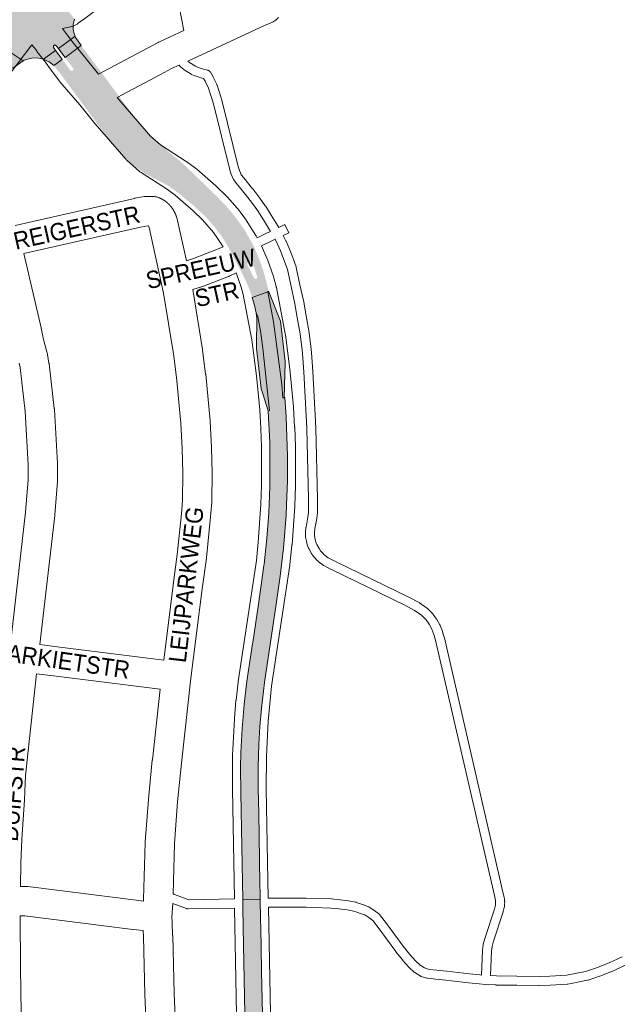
# Paper-space layout 'Layout1' of a CAD drawing. Header units: metres. Extents: x 123097 to 144122, y 392739 to 407589.
# Tile 196 of 256: x 135062 to 135327, y 394926 to 395364. Entities that reach past the tile are written whole.
import ezdxf
from ezdxf.enums import TextEntityAlignment as Align

# ---------------------------------------------------------------- set-up
doc = ezdxf.new("R2010")
doc.units = ezdxf.units.M
doc.header["$MEASUREMENT"] = 0
for name, color, linetype, lineweight in [('gs-anno-wegen algemeen tekst', 7, 'Continuous', 0), ('gs-knt-aanvullende hoofdweg', 7, 'Continuous', 0), ('gs-knt-hoofdweg', 7, 'Continuous', 0), ('gs-knt-paden', 7, 'Continuous', 0), ('gs-knt-wegen algemeen', 7, 'Continuous', 0), ('ir-ARC-asfalt-hoofdwegen-te inspecteren', 5, 'Continuous', 0)]:
    doc.layers.add(name, color=color, linetype=linetype, lineweight=lineweight)
doc.styles.add('Style-Arial', font='arial.ttf')

psp = doc.layouts.get("Layout1")

# ---------------------------------------------------------------- hatches: boundary and pattern name
at = {"layer": 'ir-ARC-asfalt-hoofdwegen-te inspecteren', "linetype": 'Continuous', "lineweight": 13}
for points in [[(135079.246, 395373.385), (135071.401, 395384.623), (135071.121, 395384.408), (135070.751, 395384.195), (135070.878, 395383.89), (135061.561, 395376.046), (135061.945, 395375.4), (135061.793, 395374.664), (135061.184, 395374.223), (135060.437, 395374.309), (135050.726, 395366.388), (135050.631, 395366.311), (135049.266, 395365.315), (135047.487, 395363.967), (135041.605, 395359.51), (135042.157, 395359.194), (135049.284, 395355.105), (135049.622, 395354.711), (135049.628, 395355.145), (135050.183, 395355.841), (135051.873, 395356.951), (135053.404, 395357.85), (135054.067, 395357.918), (135054.626, 395357.554), (135054.831, 395356.919), (135054.59, 395356.297), (135051.861, 395354.275), (135051.104, 395353.73), (135063.654, 395345.467), (135064.112, 395345.687), (135066.185, 395346.403), (135068.354, 395346.725), (135070.546, 395346.64), (135072.061, 395346.384), (135072.759, 395346.168), (135078.08, 395350.09), (135077.183, 395351.364), (135077.148, 395352.095), (135077.759, 395352.498), (135078.417, 395352.177), (135079.322, 395351.007), (135086.717, 395356.42), (135086.3, 395357.465), (135085.896, 395359.472), (135085.914, 395361.52), (135086.354, 395363.52), (135086.532, 395364.034), (135080.577, 395371.536), (135080.184, 395372.104), (135080.215, 395371.778), (135080.036, 395371.504), (135079.298, 395371.278), (135078.596, 395371.384), (135077.94, 395371.777), (135077.847, 395372.137), (135078.012, 395372.47)], [(135046.327, 395350.289), (135055.637, 395344.164), (135059.139, 395342.168), (135063.654, 395345.467), (135051.104, 395353.73)], [(135080.778, 395349.018), (135080.857, 395348.911), (135082.295, 395346.97), (135089.474, 395352.282), (135088.106, 395354.139), (135086.974, 395355.778), (135086.717, 395356.42), (135079.322, 395351.007)], [(135079.651, 395348.003), (135079.581, 395348.097), (135078.08, 395350.09), (135072.759, 395346.168), (135075.173, 395345.04), (135075.282, 395344.974), (135077.38, 395343.35), (135081.072, 395346.085)], [(135181.034, 395169.87), (135180.374, 395187.419), (135179.858, 395195.903), (135179.565, 395195.881), (135178.949, 395195.807), (135178.441, 395201.737), (135177.254, 395211.861), (135174.762, 395229.564), (135172.229, 395242.829), (135165.416, 395240.349), (135166.349, 395236.969), (135167.071, 395233.538), (135167.916, 395231.726), (135168.974, 395225.627), (135170.109, 395217.789), (135173.071, 395190.2), (135172.518, 395190.098), (135172.397, 395190.056), (135172.42, 395189.841), (135173.114, 395175.979), (135173.229, 395162.1), (135173.231, 395160.48), (135173.148, 395156.217), (135172.679, 395144.751), (135171.85, 395133.306), (135170.662, 395121.892), (135170.592, 395121.351), (135168.203, 395104.236), (135165.588, 395087.154), (135165.517, 395086.607), (135163.38, 395072.994), (135162.758, 395068.767), (135161.757, 395059.587), (135160.855, 395048.999), (135160.377, 395038.384), (135160.241, 395031.775), (135160.287, 395020.265), (135161.134, 394972.832), (135168.934, 394972.977), (135168.905, 394975.513), (135168.796, 394979.98), (135168.285, 395011.519), (135168.072, 395022.035), (135168.055, 395031.971), (135168.321, 395041.903), (135168.715, 395049.872), (135169.441, 395057.817), (135170.757, 395069.472), (135176.028, 395104.154), (135177.83, 395116.548), (135179.287, 395128.987), (135180.416, 395143.779), (135180.632, 395148.284), (135180.963, 395159.075)], [(135167.071, 395233.538), (135167.487, 395230.976), (135167.485, 395230.879), (135167.295, 395219.268), (135167.322, 395218.714), (135167.242, 395217.766), (135169.37, 395199.924), (135169.389, 395199.86), (135169.674, 395198.903), (135170.128, 395197.607), (135172.518, 395190.098), (135173.071, 395190.2), (135170.109, 395217.789), (135168.974, 395225.627), (135167.916, 395231.726)], [(135170.28, 394893.083), (135170.243, 394893.836), (135170.074, 394911.618), (135169.902, 394922.123), (135169.515, 394941.149), (135169.326, 394951.648), (135169.201, 394960.168), (135169.088, 394964.625), (135168.934, 394972.977), (135161.134, 394972.832), (135161.199, 394969.824), (135161.349, 394960.439), (135162.07, 394922.443), (135162.336, 394909.9), (135162.444, 394898.619), (135162.449, 394894.39), (135162.478, 394893.726), (135162.167, 394874.842), (135161.652, 394858.331), (135161.019, 394839.826), (135159.785, 394804.752), (135159.059, 394783.495), (135158.522, 394767.661), (135158.099, 394757.375), (135157.715, 394752.147), (135157.622, 394751.109), (135157.419, 394748.326), (135168.583, 394747.932), (135167.947, 394769.753), (135167.466, 394785.913), (135167.173, 394794.194), (135168.158, 394820.95), (135168.762, 394839.481), (135169.381, 394857.016), (135169.998, 394875.34)]]:
    psp.add_hatch(color=5, dxfattribs=at).paths.add_polyline_path(points, flags=0)
h = psp.add_hatch(color=5, dxfattribs=at)
h.paths.add_polyline_path([(135165.416, 395240.349), (135163.674, 395245.186), (135161.499, 395249.844), (135161.143, 395250.56), (135158.298, 395255.999), (135156.859, 395258.75), (135156.559, 395259.327), (135155.746, 395260.805), (135153.323, 395265.213), (135152.9, 395265.886), (135149.069, 395271.254), (135144.698, 395276.192), (135139.386, 395281.116), (135133.845, 395285.779), (135132.192, 395287.094), (135127.908, 395290.058), (135123.317, 395292.52), (135122.106, 395293.063), (135117.846, 395295.398), (135113.835, 395298.139), (135113.577, 395298.383), (135109.82, 395301.493), (135106.372, 395304.943), (135103.262, 395308.7), (135099.298, 395313.871), (135088.314, 395328.764), (135079.699, 395340.384), (135079.095, 395341.154), (135077.38, 395343.35), (135081.072, 395346.085), (135082.802, 395343.749), (135084.717, 395341.108), (135085.406, 395340.919), (135085.958, 395341.371), (135085.908, 395342.084), (135083.995, 395344.676), (135082.295, 395346.97), (135089.474, 395352.282), (135089.871, 395351.748), (135091.308, 395349.812), (135091.785, 395349.17), (135100.072, 395338.011), (135100.374, 395337.63), (135107.171, 395328.461), (135109.808, 395324.939), (135115.262, 395317.864), (135121.321, 395311.299), (135127.936, 395305.296), (135128.855, 395304.544), (135132.121, 395301.93), (135136.075, 395298.449), (135140.427, 395294.243), (135149.359, 395285.54), (135153.387, 395281.45), (135157.119, 395277.088), (135161.376, 395271.217), (135161.788, 395270.569), (135162.408, 395269.66), (135165.752, 395263.785), (135168.437, 395257.582), (135169.443, 395254.75), (135170.399, 395251.888), (135171.004, 395249.721), (135172.533, 395243.692), (135172.651, 395243.146), (135172.186, 395243.056), (135172.229, 395242.829)])
h.paths.add_polyline_path([(135166.802, 395248.581), (135166.184, 395248.959), (135165.707, 395249.973), (135164.342, 395252.605), (135163.212, 395254.85), (135163.186, 395255.39), (135163.509, 395255.823), (135164.547, 395256.312), (135165.089, 395256.287), (135165.477, 395255.908), (135166.258, 395253.532), (135167.222, 395250.6), (135167.614, 395249.577), (135167.466, 395248.868)], flags=16)
at = {"layer": 'ir-ARC-asfalt-hoofdwegen-te inspecteren', "linetype": 'Continuous', "lineweight": 13, "extrusion": (0, 0, -1)}
psp.add_hatch(color=5, dxfattribs=at).paths.add_polyline_path([(-135179.894, 395206.569), (-135180.027, 395210.854), (-135180.046, 395212.019), (-135177.855, 395229.813), (-135177.614, 395230.546), (-135172.705, 395242.893), (-135172.651, 395243.146), (-135172.186, 395243.056), (-135172.229, 395242.829), (-135174.762, 395229.564), (-135177.254, 395211.861), (-135178.441, 395201.737), (-135178.949, 395195.807), (-135179.565, 395195.881)], flags=0)

# ---------------------------------------------------------------- linework, layer by layer
at = {"layer": 'gs-knt-aanvullende hoofdweg', "color": 7, "linetype": 'Continuous', "flags": 128}
for points in [[(135081.123, 395359.838), (135081.45, 395359.343), (135083.269, 395357.063), (135083.443, 395356.837), (135085.474, 395354.084), (135097.174, 395339.54)], [(135152.407, 395262.901), (135150.167, 395266.454), (135148.121, 395269.217), (135143.296, 395274.802), (135139.12, 395278.841), (135131.136, 395285.846), (135127.725, 395288.273), (135116.09, 395295.826), (135115.797, 395296.026), (135115.514, 395296.24), (135115.241, 395296.467), (135109.949, 395301.086), (135109.691, 395301.321), (135109.445, 395301.569), (135109.211, 395301.826), (135095.658, 395317.471), (135095.482, 395317.681), (135088.803, 395325.983), (135080.04, 395336.185), (135079.863, 395336.399), (135079.694, 395336.619), (135074.979, 395343.01), (135073.574, 395344.914), (135070.459, 395348.786), (135070.243, 395349.068), (135070.041, 395349.359), (135069.285, 395350.505), (135067.626, 395352.584)], [(135105.482, 395329.213), (135107.1, 395327.202), (135120.22, 395312.057), (135124.715, 395308.134), (135136.038, 395300.784), (135136.303, 395300.604), (135140.156, 395297.862), (135140.361, 395297.711), (135140.462, 395297.632), (135140.492, 395297.607), (135140.561, 395297.553), (135140.755, 395297.388), (135149.163, 395290.011), (135149.431, 395289.764), (135153.98, 395285.364), (135154.217, 395285.125), (135154.442, 395284.876), (135159.671, 395278.822), (135159.851, 395278.606), (135160.023, 395278.383), (135162.404, 395275.168), (135162.567, 395274.939), (135162.721, 395274.704), (135166.988, 395267.938), (135167.134, 395267.697), (135167.271, 395267.45), (135167.572, 395266.883)], [(135169.432, 395263.316), (135171.906, 395257.831), (135172.036, 395257.523), (135172.153, 395257.211), (135174.782, 395249.653), (135174.869, 395249.387), (135174.947, 395249.117), (135175.976, 395245.249), (135176.039, 395244.992), (135176.093, 395244.734), (135180.029, 395224.227), (135180.068, 395224.005), (135180.101, 395223.783), (135182.243, 395207.371), (135182.275, 395207.085), (135183.677, 395191.799), (135183.695, 395191.556), (135184.201, 395182.99), (135184.209, 395182.815), (135184.515, 395174.239), (135184.52, 395173.977), (135184.533, 395156.816), (135184.529, 395156.553), (135184.235, 395147.977), (135184.221, 395147.715), (135183.034, 395130.596), (135183.011, 395130.334), (135182.119, 395121.799), (135182.076, 395121.463), (135173.988, 395067.718), (135173.116, 395059.994), (135172.438, 395052.253), (135171.655, 395036.584), (135171.625, 395022.168), (135172.505, 394973.588)], [(135157.488, 394973.265), (135156.606, 395021.972), (135156.605, 395022.123), (135156.635, 395036.795), (135156.644, 395037.154), (135157.443, 395053.143), (135157.463, 395053.424), (135158.162, 395061.399), (135158.18, 395061.585), (135159.078, 395069.541), (135159.115, 395069.816), (135167.198, 395123.53), (135168.059, 395131.765), (135169.228, 395148.623), (135169.513, 395156.936), (135169.5, 395173.834), (135169.202, 395182.192), (135168.708, 395190.548), (135167.331, 395205.57), (135165.236, 395221.616), (135161.392, 395241.643), (135160.504, 395244.984), (135158.311, 395251.287)], [(135151.264, 394729.689), (135152.062, 394733.18), (135153.429, 394759.238), (135153.449, 394759.512), (135153.459, 394759.605), (135153.462, 394759.649), (135153.478, 394759.785), (135153.518, 394760.057), (135155.176, 394770.184), (135155.183, 394770.23), (135155.196, 394770.301), (135155.231, 394770.494), (135158.046, 394857.748), (135158.841, 394898.613), (135157.561, 394969.245)], [(135172.578, 394969.569), (135173.861, 394898.744), (135173.861, 394898.462), (135173.063, 394857.408), (135173.06, 394857.312), (135170.225, 394769.461), (135170.204, 394769.096), (135170.199, 394769.049), (135172.677, 394755.039), (135172.721, 394754.764), (135173.912, 394746.188), (135173.947, 394745.893), (135173.97, 394745.597), (135174.845, 394730.754)]]:
    psp.add_lwpolyline(points, dxfattribs=at)
at = {"layer": 'gs-knt-hoofdweg', "color": 7, "linetype": 'Continuous', "flags": 128}
for points in [[(135373.552, 395573.901), (135370.845, 395571.979), (135321.334, 395536.835), (135293.1, 395515.768), (135246.061, 395479.47), (135245.913, 395479.358), (135180.904, 395431.554), (135144.338, 395404.423), (135091.008, 395364.291), (135088.784, 395362.617), (135087.991, 395362.021), (135087.701, 395361.812), (135087.401, 395361.617), (135087.093, 395361.435), (135086.777, 395361.267), (135086.454, 395361.113), (135086.124, 395360.974), (135085.789, 395360.849), (135085.448, 395360.74), (135085.103, 395360.646), (135084.754, 395360.568), (135081.123, 395359.838)], [(135067.626, 395352.584), (135061.523, 395344.563), (135058.98, 395341.221), (135058.736, 395340.916), (135058.477, 395340.623), (135058.203, 395340.342), (135057.917, 395340.076), (135057.618, 395339.823), (135057.306, 395339.586), (135014.9, 395308.856), (134994.78, 395293.906), (134994.669, 395293.825), (134947.738, 395260.189), (134914.86, 395235.825), (134914.816, 395235.793), (134849.197, 395187.856), (134822.198, 395166.725), (134792.656, 395142.805), (134775, 395127.977), (134774.778, 395127.797), (134721.909, 395086.521)]]:
    psp.add_lwpolyline(points, dxfattribs=at)
at = {"layer": 'gs-knt-paden', "color": 7, "linetype": 'Continuous', "flags": 128}
psp.add_lwpolyline([(135136.772, 395345.38), (135137.486, 395344.745), (135140.197, 395343.075), (135141.452, 395342.543), (135143.731, 395341.737), (135145.524, 395341.328), (135145.619, 395341.304), (135145.712, 395341.275), (135145.804, 395341.242), (135145.895, 395341.204), (135145.983, 395341.162), (135146.069, 395341.116), (135146.153, 395341.066), (135146.235, 395341.011), (135146.313, 395340.953), (135146.389, 395340.891), (135146.461, 395340.825), (135146.531, 395340.756), (135146.597, 395340.684), (135146.659, 395340.608), (135146.717, 395340.53), (135146.772, 395340.449), (135146.822, 395340.365), (135147.991, 395338.318), (135148.022, 395338.262), (135148.051, 395338.206), (135149.648, 395334.946), (135149.679, 395334.879), (135149.708, 395334.811), (135149.735, 395334.741), (135149.759, 395334.671), (135152.023, 395327.548), (135152.042, 395327.485), (135152.058, 395327.421), (135159.177, 395298.595), (135159.678, 395296.778), (135160.131, 395295.677), (135160.512, 395294.906), (135161.573, 395293.471), (135165.554, 395288.684), (135165.585, 395288.645), (135165.616, 395288.604), (135168.727, 395284.454), (135168.745, 395284.429), (135171.135, 395281.133), (135171.171, 395281.08), (135171.206, 395281.027), (135173.789, 395276.937), (135173.803, 395276.915), (135176.733, 395272.139), (135177.161, 395271.467), (135179.828, 395272.743, -0.358006), (135179.841, 395272.739), (135181.567, 395269.128, -0.358002), (135181.563, 395269.116), (135179.132, 395267.954), (135180.357, 395265.498), (135180.391, 395265.425), (135181.641, 395262.643), (135181.663, 395262.593), (135181.683, 395262.544), (135183.362, 395258.198), (135183.388, 395258.128), (135184.822, 395253.961), (135184.845, 395253.887), (135184.866, 395253.813), (135184.884, 395253.737), (135186.57, 395246.045), (135186.573, 395246.034), (135188.207, 395238.372), (135188.218, 395238.316), (135189.341, 395232.207), (135189.346, 395232.181), (135190.597, 395224.819), (135190.61, 395224.727), (135191.511, 395217.379), (135191.517, 395217.327), (135191.652, 395215.93), (135191.656, 395215.875), (135192.229, 395207.562), (135192.231, 395207.54), (135193.524, 395185.261), (135193.526, 395185.204), (135193.61, 395182.316), (135193.61, 395182.304), (135194.321, 395150.967), (135194.322, 395150.937), (135194.346, 395147.993), (135194.346, 395147.941), (135194.292, 395144.913), (135194.289, 395144.836), (135194.283, 395144.758), (135194.055, 395142.367), (135194.045, 395142.281), (135194.031, 395142.195), (135193.219, 395137.773), (135193.014, 395135.665), (135193.012, 395135.131), (135193.055, 395134.596), (135193.347, 395132.944), (135193.651, 395131.707), (135193.806, 395131.27), (135194.032, 395130.75), (135195.012, 395128.957), (135195.695, 395127.903), (135196.077, 395127.418), (135196.841, 395126.617), (135197.204, 395126.306), (135199.149, 395124.801), (135202.035, 395123.272), (135235.121, 395107.159), (135235.161, 395107.139), (135239.409, 395104.952), (135239.492, 395104.907), (135239.574, 395104.857), (135239.652, 395104.804), (135242.786, 395102.58), (135242.857, 395102.527), (135242.926, 395102.471), (135242.992, 395102.412), (135243.056, 395102.35), (135245.479, 395099.884), (135245.543, 395099.815), (135245.604, 395099.744), (135245.662, 395099.669), (135247.224, 395097.554), (135247.274, 395097.482), (135247.322, 395097.409), (135247.366, 395097.333), (135248.689, 395094.942), (135248.728, 395094.867), (135248.765, 395094.79), (135248.798, 395094.712), (135249.819, 395092.146), (135249.844, 395092.078), (135249.867, 395092.01), (135249.888, 395091.94), (135250.471, 395089.838), (135250.493, 395089.753), (135276.789, 394975.714), (135277.155, 394974.104), (135277.174, 394974.008), (135277.331, 394973.12), (135277.343, 394973.048), (135277.351, 394972.975), (135277.358, 394972.903), (135277.411, 394972.1), (135277.414, 394972.034), (135277.415, 394971.966), (135277.414, 394971.899), (135277.383, 394970.992), (135277.378, 394970.9), (135277.31, 394970.055), (135277.301, 394969.97), (135277.289, 394969.885), (135277.273, 394969.801), (135277.104, 394969), (135277.093, 394968.952), (135277.081, 394968.904), (135276.761, 394967.687), (135276.745, 394967.63), (135276.727, 394967.574), (135272.463, 394954.551), (135271.805, 394952.228), (135271.538, 394950.115), (135271.099, 394939.244), (135273.726, 394939.085), (135282.827, 394938.948), (135292.651, 394938.882), (135297.425, 394938.957), (135304.826, 394939.395), (135313.273, 394941.087), (135318.222, 394942.734), (135323.791, 394944.95), (135329.513, 394947.586)], format="xyb", dxfattribs=at)
for points in [[(135167.572, 395266.883), (135171.755, 395268.883), (135173.508, 395269.721), (135170.384, 395274.802), (135167.842, 395278.825), (135165.5, 395282.056), (135162.43, 395286.153), (135158.445, 395290.945), (135158.41, 395290.989), (135158.375, 395291.035), (135157.174, 395292.659), (135157.123, 395292.732), (135157.075, 395292.806), (135157.03, 395292.883), (135156.989, 395292.962), (135156.497, 395293.956), (135156.467, 395294.02), (135156.439, 395294.084), (135155.914, 395295.362), (135155.885, 395295.438), (135155.858, 395295.514), (135155.835, 395295.591), (135155.294, 395297.553), (135155.281, 395297.605), (135148.171, 395326.393), (135145.972, 395333.311), (135144.469, 395336.379), (135143.769, 395337.605), (135142.723, 395337.843), (135142.648, 395337.862), (135142.573, 395337.884), (135142.499, 395337.908), (135140.053, 395338.774), (135139.996, 395338.795), (135139.94, 395338.818), (135138.489, 395339.433), (135138.419, 395339.464), (135138.351, 395339.498), (135138.284, 395339.534), (135138.219, 395339.572), (135135.228, 395341.415), (135135.154, 395341.462), (135135.083, 395341.513), (135135.013, 395341.567), (135134.946, 395341.624), (135133.609, 395342.813), (135133.557, 395342.861), (135133.507, 395342.91), (135133.459, 395342.961), (135132.897, 395343.579)], [(135172.505, 394973.588), (135174.909, 394973.675), (135174.979, 394973.676), (135178.887, 394973.68), (135185.351, 394973.686), (135185.387, 394973.686), (135189.335, 394973.62), (135189.363, 394973.619), (135200.376, 394973.277), (135200.438, 394973.274), (135200.499, 394973.269), (135204.293, 394972.918), (135204.389, 394972.907), (135208.037, 394972.392), (135208.088, 394972.384), (135211.231, 394971.857), (135211.31, 394971.842), (135211.389, 394971.824), (135211.468, 394971.803), (135211.545, 394971.778), (135214.781, 394970.678), (135214.868, 394970.646), (135216.963, 394969.824), (135217.037, 394969.793), (135217.11, 394969.759), (135217.182, 394969.723), (135217.252, 394969.683), (135217.32, 394969.641), (135219.285, 394968.371), (135219.337, 394968.337), (135219.387, 394968.3), (135221.504, 394966.738), (135221.58, 394966.68), (135221.653, 394966.617), (135221.723, 394966.552), (135221.79, 394966.482), (135221.853, 394966.41), (135221.913, 394966.335), (135224.897, 394962.399), (135224.913, 394962.377), (135232.351, 394952.284), (135235.267, 394948.573), (135237.765, 394945.779), (135239.848, 394943.853), (135241.794, 394942.627), (135243.833, 394942.005), (135247.267, 394941.623), (135251.615, 394941.259), (135251.692, 394941.251), (135261.774, 394940.014), (135266.408, 394939.528), (135267.085, 394939.487), (135267.525, 394950.363), (135267.53, 394950.449), (135267.539, 394950.534), (135267.836, 394952.882), (135267.847, 394952.957), (135267.86, 394953.031), (135267.877, 394953.105), (135267.896, 394953.177), (135268.606, 394955.686), (135268.63, 394955.763), (135272.888, 394968.768), (135273.181, 394969.879), (135273.313, 394970.505), (135273.367, 394971.176), (135273.393, 394971.936), (135273.354, 394972.528), (135273.224, 394973.26), (135272.871, 394974.813), (135246.585, 395088.806), (135246.043, 395090.761), (135245.11, 395093.107), (135243.912, 395095.272), (135242.512, 395097.167), (135240.313, 395099.405), (135237.442, 395101.443), (135233.341, 395103.555), (135200.244, 395119.673), (135200.183, 395119.704), (135197.114, 395121.33), (135197.039, 395121.372), (135196.965, 395121.417), (135196.894, 395121.465), (135196.825, 395121.516), (135194.704, 395123.157), (135194.664, 395123.189), (135194.625, 395123.221), (135194.147, 395123.631), (135194.097, 395123.676), (135194.048, 395123.722), (135194.001, 395123.77), (135193.103, 395124.712), (135193.04, 395124.781), (135192.981, 395124.853), (135192.481, 395125.485), (135192.425, 395125.56), (135192.372, 395125.638), (135191.597, 395126.834), (135191.557, 395126.898), (135191.52, 395126.963), (135190.461, 395128.901), (135190.42, 395128.981), (135190.382, 395129.062), (135190.091, 395129.73), (135190.064, 395129.797), (135190.039, 395129.864), (135189.828, 395130.462), (135189.797, 395130.556), (135189.771, 395130.651), (135189.427, 395132.049), (135189.412, 395132.114), (135189.4, 395132.179), (135189.08, 395133.992), (135189.065, 395134.086), (135189.055, 395134.181), (135188.998, 395134.894), (135188.994, 395134.977), (135188.992, 395135.06), (135188.994, 395135.772), (135188.997, 395135.866), (135189.003, 395135.961), (135189.226, 395138.247), (135189.237, 395138.331), (135189.25, 395138.415), (135190.061, 395142.835), (135190.274, 395145.062), (135190.326, 395147.987), (135190.302, 395150.89), (135189.592, 395182.206), (135189.509, 395185.058), (135188.218, 395207.297), (135187.648, 395215.571), (135187.518, 395216.915), (135186.626, 395224.191), (135185.385, 395231.494), (135184.269, 395237.562), (135182.642, 395245.19), (135180.983, 395252.763), (135179.599, 395256.784), (135177.952, 395261.044), (135176.741, 395263.74), (135175.505, 395266.22), (135173.489, 395265.256), (135169.432, 395263.316)], [(135130.243, 394975.413), (135130.321, 394975.407), (135130.409, 394975.397), (135130.496, 394975.383), (135130.582, 394975.364), (135130.668, 394975.342), (135130.752, 394975.317), (135130.831, 394975.288), (135130.835, 394975.287), (135130.839, 394975.285)], [(135130.839, 394975.285), (135137.223, 394972.874), (135157.488, 394973.265)], [(135157.561, 394969.245), (135136.914, 394968.847), (135136.818, 394968.848), (135136.723, 394968.853), (135136.628, 394968.862), (135136.533, 394968.876), (135136.439, 394968.895), (135136.346, 394968.918), (135136.255, 394968.945), (135136.165, 394968.977), (135130.082, 394971.275)], [(135331.252, 394943.962), (135325.425, 394941.276), (135325.376, 394941.255), (135325.327, 394941.234), (135319.654, 394938.977), (135319.6, 394938.957), (135319.546, 394938.938), (135314.425, 394937.234), (135314.346, 394937.209), (135314.266, 394937.188), (135314.185, 394937.17), (135305.479, 394935.426), (135305.387, 394935.41), (135305.295, 394935.398), (135305.203, 394935.391), (135297.619, 394934.942), (135297.532, 394934.938), (135292.692, 394934.862), (135292.647, 394934.862), (135282.792, 394934.928), (135282.775, 394934.928), (135273.62, 394935.066), (135273.529, 394935.07), (135268.89, 394935.35), (135266.12, 394935.518), (135266.032, 394935.525), (135261.337, 394936.018), (135261.302, 394936.022), (135251.241, 394937.256), (135246.904, 394937.619), (135246.85, 394937.624), (135243.202, 394938.03), (135243.11, 394938.043), (135243.019, 394938.06), (135242.928, 394938.08), (135242.839, 394938.105), (135240.363, 394938.86), (135240.279, 394938.888), (135240.196, 394938.92), (135240.114, 394938.955), (135240.033, 394938.994), (135239.955, 394939.037), (135239.879, 394939.082), (135237.548, 394940.55), (135237.471, 394940.601), (135237.397, 394940.656), (135237.325, 394940.714), (135237.256, 394940.775), (135234.965, 394942.892), (135234.897, 394942.959), (135234.832, 394943.028), (135232.227, 394945.941), (135232.186, 394945.99), (135232.146, 394946.039), (135229.17, 394949.825), (135229.133, 394949.875), (135221.685, 394959.982), (135218.884, 394963.676), (135217.051, 394965.029), (135215.307, 394966.155), (135213.443, 394966.887), (135210.405, 394967.92), (135207.449, 394968.415), (135203.875, 394968.92), (135200.193, 394969.261), (135200.19, 394969.261), (135200.186, 394969.261), (135189.253, 394969.601), (135185.337, 394969.666), (135178.891, 394969.66), (135175.018, 394969.656), (135172.578, 394969.569)]]:
    psp.add_lwpolyline(points, dxfattribs=at)
at = {"layer": 'gs-knt-wegen algemeen', "color": 7, "linetype": 'Continuous', "flags": 128}
psp.add_lwpolyline([(135097.174, 395339.54), (135123.64, 395353.624), (135123.796, 395353.705), (135123.955, 395353.781), (135128.673, 395355.973), (135134.962, 395358.895), (135132.966, 395369.551, -0.3712362)], format="xyb", dxfattribs=at)
for points in [[(135177.004, 395364.778), (135176.812, 395364.533), (135176.607, 395364.295), (135176.39, 395364.067), (135176.162, 395363.85), (135175.924, 395363.644), (135175.676, 395363.45), (135175.42, 395363.268), (135175.154, 395363.099), (135174.881, 395362.943), (135174.601, 395362.8), (135174.314, 395362.671), (135170.783, 395361.183), (135145.035, 395349.219), (135136.772, 395345.38)], [(135132.897, 395343.579), (135129.601, 395342.047), (135124.646, 395339.411), (135105.482, 395329.213)], [(135060.172, 395272.354), (135113.065, 395284.392), (135113.223, 395284.426), (135113.381, 395284.455), (135117.39, 395285.161), (135117.655, 395285.202), (135117.922, 395285.233), (135118.19, 395285.252), (135118.458, 395285.26), (135118.727, 395285.257), (135121.736, 395285.161), (135122.031, 395285.145), (135122.324, 395285.115), (135122.617, 395285.072), (135122.907, 395285.016), (135123.194, 395284.947), (135123.478, 395284.865), (135123.757, 395284.77), (135124.032, 395284.663), (135124.118, 395284.627), (135124.203, 395284.591), (135124.288, 395284.554), (135124.371, 395284.516), (135124.456, 395284.478), (135124.54, 395284.439), (135124.623, 395284.4), (135124.706, 395284.36), (135124.789, 395284.32), (135124.872, 395284.279), (135124.955, 395284.237), (135125.036, 395284.195), (135125.118, 395284.153), (135125.2, 395284.109), (135125.281, 395284.066), (135125.362, 395284.022), (135125.443, 395283.977), (135125.523, 395283.931), (135125.604, 395283.885), (135125.683, 395283.839), (135125.762, 395283.792), (135125.841, 395283.744), (135125.92, 395283.696), (135125.998, 395283.648), (135126.076, 395283.598), (135126.154, 395283.548), (135126.232, 395283.498), (135126.309, 395283.448), (135126.385, 395283.396), (135126.462, 395283.344), (135126.538, 395283.292), (135126.613, 395283.239), (135126.689, 395283.186), (135126.764, 395283.132), (135126.839, 395283.077), (135126.912, 395283.023), (135126.986, 395282.967), (135127.06, 395282.911), (135127.133, 395282.855), (135127.205, 395282.798), (135127.278, 395282.741), (135127.35, 395282.683), (135127.421, 395282.624), (135127.492, 395282.566), (135127.563, 395282.506), (135127.633, 395282.446), (135127.703, 395282.386), (135127.772, 395282.325), (135127.841, 395282.264), (135127.91, 395282.202), (135127.978, 395282.14), (135128.046, 395282.077), (135128.113, 395282.014), (135128.18, 395281.95), (135128.247, 395281.886), (135128.312, 395281.822), (135128.378, 395281.757), (135128.443, 395281.692), (135128.508, 395281.626), (135128.572, 395281.56), (135128.636, 395281.493), (135128.699, 395281.426), (135128.762, 395281.358), (135128.824, 395281.29), (135128.886, 395281.222), (135128.948, 395281.153), (135129.009, 395281.083), (135129.069, 395281.014), (135129.129, 395280.944), (135129.189, 395280.873), (135129.245, 395280.805), (135129.248, 395280.803), (135129.251, 395280.799), (135129.306, 395280.732), (135129.365, 395280.66), (135129.423, 395280.587), (135129.48, 395280.515), (135129.536, 395280.442), (135129.592, 395280.369), (135129.648, 395280.295), (135129.703, 395280.221), (135129.757, 395280.147), (135129.812, 395280.072), (135129.865, 395279.997), (135129.919, 395279.921), (135129.971, 395279.846), (135130.023, 395279.77), (135130.075, 395279.693), (135130.126, 395279.616), (135130.176, 395279.539), (135130.226, 395279.461), (135130.276, 395279.383), (135130.325, 395279.304), (135130.373, 395279.227), (135130.42, 395279.147), (135130.468, 395279.068), (135130.515, 395278.988), (135130.561, 395278.909), (135130.606, 395278.828), (135130.652, 395278.748), (135130.696, 395278.667), (135130.74, 395278.586), (135130.783, 395278.505), (135130.826, 395278.423), (135130.869, 395278.34), (135130.91, 395278.259), (135130.952, 395278.176), (135130.992, 395278.093), (135131.032, 395278.01), (135131.072, 395277.927), (135131.111, 395277.843), (135131.149, 395277.759), (135131.187, 395277.674), (135131.224, 395277.59), (135131.261, 395277.506), (135131.297, 395277.42), (135131.332, 395277.335), (135131.367, 395277.25), (135131.401, 395277.164), (135131.435, 395277.078), (135131.468, 395276.992), (135131.501, 395276.906), (135131.533, 395276.819), (135131.564, 395276.732), (135131.595, 395276.645), (135131.625, 395276.559), (135131.655, 395276.471), (135131.684, 395276.383), (135131.712, 395276.295), (135131.74, 395276.208), (135132.079, 395275.107), (135132.151, 395274.854), (135132.214, 395274.598)], [(135125.003, 395246.975), (135124.999, 395246.984), (135119.559, 395271.523), (135119.347, 395272.21), (135118.985, 395272.222), (135115.798, 395271.661), (135063.998, 395259.871)], [(135132.214, 395274.598), (135136.181, 395256.7)], [(135136.181, 395256.7), (135139.279, 395257.657), (135149.932, 395261.758), (135152.407, 395262.901)], [(135063.998, 395259.871), (135071.65, 395226.855), (135071.683, 395226.702), (135072.707, 395221.748), (135074.389, 395215.625), (135074.443, 395215.415), (135074.49, 395215.204), (135074.53, 395214.992), (135075.169, 395211.236), (135075.195, 395211.069), (135075.217, 395210.901), (135077.54, 395191.07), (135077.56, 395190.872), (135077.574, 395190.674), (135078.909, 395166.635), (135078.916, 395166.475), (135078.919, 395166.314), (135078.963, 395159.147), (135078.958, 395158.865), (135078.942, 395158.584), (135077.753, 395143.827), (135077.732, 395143.612), (135077.732, 395143.608), (135077.731, 395143.604)], [(135158.311, 395251.287), (135155.199, 395249.849), (135155.005, 395249.763), (135154.808, 395249.684), (135143.75, 395245.428), (135143.544, 395245.352), (135143.335, 395245.284), (135138.978, 395243.936)], [(135125.005, 395246.965), (135125.004, 395246.968), (135125.004, 395246.971), (135125.003, 395246.975)], [(135125.005, 395246.965), (135125.004, 395246.968), (135125.004, 395246.971), (135125.003, 395246.975)], [(135126.073, 395079.383), (135130.233, 395112.677), (135130.244, 395112.756), (135132.094, 395126.229), (135133.922, 395144.236), (135134.438, 395150.166), (135134.543, 395162.318), (135134.244, 395173.251), (135133.713, 395184.512), (135131.772, 395204.834), (135130.424, 395215.296), (135126.067, 395242.218), (135125.005, 395246.965)], [(135138.978, 395243.936), (135143.293, 395217.272), (135143.324, 395217.064), (135144.699, 395206.392), (135144.723, 395206.179), (135146.689, 395185.594), (135146.711, 395185.282), (135147.253, 395173.8), (135147.258, 395173.671), (135147.562, 395162.557), (135147.564, 395162.322), (135147.455, 395149.798), (135147.448, 395149.544), (135147.43, 395149.291), (135146.889, 395143.061), (135146.88, 395142.968), (135145.036, 395124.8), (135145.009, 395124.571), (135143.148, 395111.027), (135143.148, 395111.024), (135143.147, 395111.019)], [(135030.982, 395094.609), (135032.156, 395094.244), (135058.378, 395089.143), (135064.784, 395144.983), (135065.941, 395159.349), (135065.9, 395166.073), (135064.585, 395189.753), (135062.305, 395209.219), (135061.956, 395211.271)], [(135077.731, 395143.604), (135071.151, 395086.245)], [(135143.147, 395111.019), (135138.192, 395071.364), (135133.987, 395033.633), (135132.256, 395016.405), (135130.85, 394997.845), (135130.243, 394975.413)], [(135071.151, 395086.245), (135077.56, 395085.359), (135126.073, 395079.383)], [(135069.696, 395073.303), (135064.685, 395028.076), (135064.278, 395017.402), (135064.27, 395017.24), (135063.17, 394999.806), (135062.697, 394989.08), (135062.487, 394978.857)], [(135124.544, 395066.454), (135075.92, 395072.443), (135075.825, 395072.455), (135069.696, 395073.303)], [(135117.102, 394972.323), (135117.156, 394973.131), (135117.839, 394998.355), (135117.856, 394998.671), (135119.28, 395017.468), (135119.294, 395017.627), (135121.036, 395034.97), (135121.043, 395035.04), (135124.544, 395066.454)], [(135062.487, 394978.857), (135064.981, 394978.839), (135065.239, 394978.832), (135065.497, 394978.815), (135065.754, 394978.787), (135113.935, 394972.67), (135117.102, 394972.323)], [(135130.082, 394971.275), (135129.677, 394965.154), (135129.836, 394963.15), (135129.853, 394962.866), (135130.06, 394957.049), (135130.062, 394956.989), (135130.741, 394931.322), (135135.977, 394811.166), (135135.983, 394810.933), (135135.98, 394810.7), (135135.765, 394803.062), (135136.73, 394795.334), (135136.757, 394795.079), (135136.773, 394794.824), (135139.531, 394734.187), (135139.924, 394729.675)], [(135062.389, 394965.837), (135062.519, 394942.559), (135062.864, 394922.592), (135063.409, 394902.64), (135065.097, 394862.709), (135067.983, 394816.294)], [(135116.954, 394959.241), (135112.46, 394959.734), (135112.35, 394959.747), (135064.499, 394965.822), (135062.389, 394965.837)], [(135122.93, 394809.789), (135122.959, 394810.833), (135117.731, 394930.811), (135117.727, 394930.922), (135117.047, 394956.615), (135116.954, 394959.241)]]:
    psp.add_lwpolyline(points, dxfattribs=at)
at = {"layer": 'ir-ARC-asfalt-hoofdwegen-te inspecteren', "color": 5, "linetype": 'Continuous', "lineweight": 13}
psp.add_lwpolyline([(135051.104, 395353.73), (135063.654, 395345.467), (135064.112, 395345.687), (135066.185, 395346.403), (135068.354, 395346.725), (135070.546, 395346.64), (135072.061, 395346.384), (135072.759, 395346.168), (135078.08, 395350.09), (135077.183, 395351.364), (135077.148, 395352.095), (135077.759, 395352.498), (135078.417, 395352.177), (135079.322, 395351.007), (135086.717, 395356.42), (135086.3, 395357.465), (135085.896, 395359.472), (135085.914, 395361.52), (135086.354, 395363.52), (135086.532, 395364.034)], dxfattribs=at)
for points in [[(135046.327, 395350.289), (135055.637, 395344.164), (135059.139, 395342.168), (135063.654, 395345.467), (135051.104, 395353.73)], [(135080.778, 395349.018), (135080.857, 395348.911), (135082.295, 395346.97), (135089.474, 395352.282), (135088.106, 395354.139), (135086.974, 395355.778), (135086.717, 395356.42), (135079.322, 395351.007)], [(135079.651, 395348.003), (135079.581, 395348.097), (135078.08, 395350.09), (135072.759, 395346.168), (135075.173, 395345.04), (135075.282, 395344.974), (135077.38, 395343.35), (135081.072, 395346.085)], [(135181.034, 395169.87), (135180.374, 395187.419), (135179.858, 395195.903), (135179.565, 395195.881), (135178.949, 395195.807), (135178.441, 395201.737), (135177.254, 395211.861), (135174.762, 395229.564), (135172.229, 395242.829), (135165.416, 395240.349), (135166.349, 395236.969), (135167.071, 395233.538), (135167.916, 395231.726), (135168.974, 395225.627), (135170.109, 395217.789), (135173.071, 395190.2), (135172.518, 395190.098), (135172.397, 395190.056), (135172.42, 395189.841), (135173.114, 395175.979), (135173.229, 395162.1), (135173.231, 395160.48), (135173.148, 395156.217), (135172.679, 395144.751), (135171.85, 395133.306), (135170.662, 395121.892), (135170.592, 395121.351), (135168.203, 395104.236), (135165.588, 395087.154), (135165.517, 395086.607), (135163.38, 395072.994), (135162.758, 395068.767), (135161.757, 395059.587), (135160.855, 395048.999), (135160.377, 395038.384), (135160.241, 395031.775), (135160.287, 395020.265), (135161.134, 394972.832), (135168.934, 394972.977), (135168.905, 394975.513), (135168.796, 394979.98), (135168.285, 395011.519), (135168.072, 395022.035), (135168.055, 395031.971), (135168.321, 395041.903), (135168.715, 395049.872), (135169.441, 395057.817), (135170.757, 395069.472), (135176.028, 395104.154), (135177.83, 395116.548), (135179.287, 395128.987), (135180.416, 395143.779), (135180.632, 395148.284), (135180.963, 395159.075)], [(135179.894, 395206.569), (135180.027, 395210.854), (135180.046, 395212.019), (135177.855, 395229.813), (135177.614, 395230.546), (135172.705, 395242.893), (135172.651, 395243.146), (135172.186, 395243.056), (135172.229, 395242.829), (135174.762, 395229.564), (135177.254, 395211.861), (135178.441, 395201.737), (135178.949, 395195.807), (135179.565, 395195.881)], [(135167.071, 395233.538), (135167.487, 395230.976), (135167.485, 395230.879), (135167.295, 395219.268), (135167.322, 395218.714), (135167.242, 395217.766), (135169.37, 395199.924), (135169.389, 395199.86), (135169.674, 395198.903), (135170.128, 395197.607), (135172.518, 395190.098), (135173.071, 395190.2), (135170.109, 395217.789), (135168.974, 395225.627), (135167.916, 395231.726)]]:
    psp.add_lwpolyline(points, close=True, dxfattribs=at)
at = {"layer": 'ir-ARC-asfalt-hoofdwegen-te inspecteren', "color": 5, "linetype": 'Continuous', "lineweight": 13, "flags": 128}
psp.add_lwpolyline([(135169.902, 394922.123), (135169.515, 394941.149), (135169.326, 394951.648), (135169.201, 394960.168), (135169.088, 394964.625), (135168.934, 394972.977), (135161.134, 394972.832), (135161.199, 394969.824), (135161.349, 394960.439), (135162.07, 394922.443)], dxfattribs=at)

# ---------------------------------------------------------------- texts
at = {"layer": 'gs-anno-wegen algemeen tekst', "color": 7, "style": 'Style-Arial', "width": 0.909091}
for s, rotation, p in [('REIGERSTR', 12.43939, (135087.467, 395271.435)), ('SPREEUW', 12.43939, (135142.551, 395253.081)), ('STR', 12.43939, (135149.676, 395241.86)), ('LEIJPARKWEG', 83.41342, (135136.035, 395112.866)), ('PARKIETSTR', 351.8911, (135080.599, 395079.213)), ('DUIFSTR', 85.36326, (135059.158, 395019.98))]:
    psp.add_text(s, height=7.7, rotation=rotation, dxfattribs=at).set_placement(p, align=Align.MIDDLE_CENTER)

doc.saveas('drawing.dxf')
